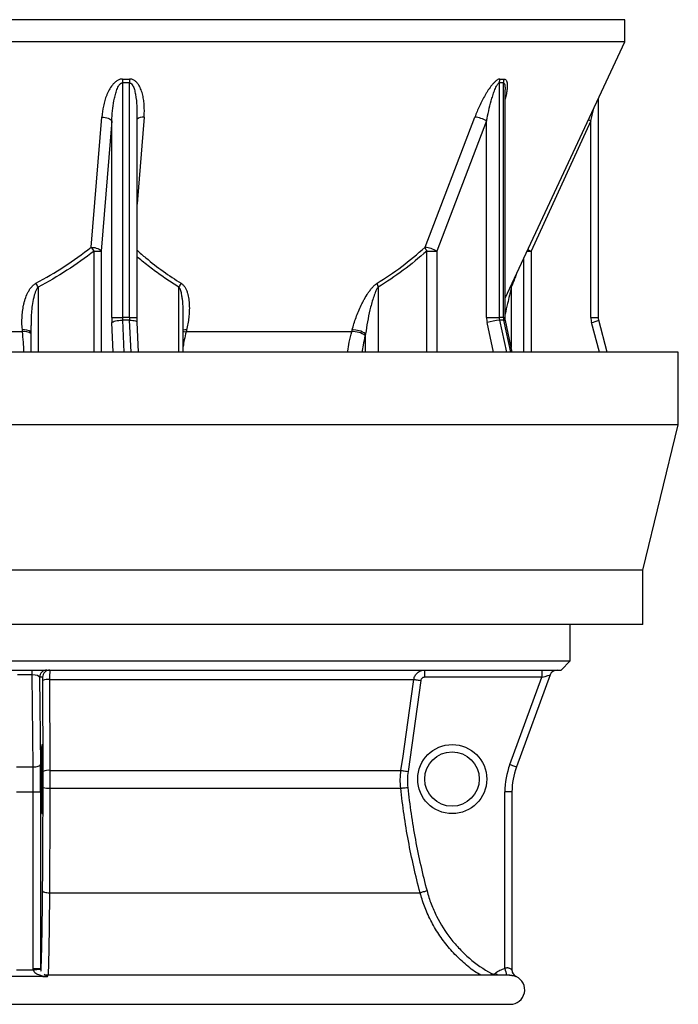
# Model space of a CAD drawing. Header units: millimetres. Extents: x 4080 to 7675, y 754 to 11989.
# Tile 2 of 6: x 5863 to 7675, y 754 to 3464. Entities that reach past the tile are written whole.
import ezdxf

# ---------------------------------------------------------------- set-up
doc = ezdxf.new("R2010")
doc.units = ezdxf.units.MM
doc.header["$LTSCALE"] = 5

msp = doc.modelspace()

# ---------------------------------------------------------------- linework, layer by layer
at = {"color": 7, "linetype": 'Continuous', "lineweight": 25}
for p, q in [((7527.1, 3464.4), (5520, 3464.4)), ((7527.1, 3403.2), (7527.1, 3464.4)), ((7527.1, 3403.2), (5520, 3403.2)), ((7198, 2697.5), (7527.1, 3403.2)), ((6145.1, 3290.5), (6145.1, 2645)), ((6164.8, 2645), (6164.8, 3290.5)), ((7182, 3290.5), (7182, 2645)), ((7193.5, 2645), (7193.5, 3290.5)), ((7198, 2645), (7198, 3271.8)), ((7454.9, 2645), (7454.9, 3248.4)), ((6185.5, 2645), (6185.5, 3204)), ((6059.5, 2837.9), (6088.4, 3196.3)), ((6116.1, 3185.7), (6087.1, 2827.4)), ((6116.1, 2645), (6116.1, 3185.7)), ((6977.9, 2837.9), (7114.8, 3196.3)), ((7147.2, 3185.7), (7010.2, 2827.4)), ((7147.2, 2645), (7147.2, 3185.7)), ((7434.3, 3185.7), (7269.6, 2827.4)), ((7434.3, 2645), (7434.3, 3185.7)), ((6067.9, 2827.4), (6087.1, 2827.4)), ((6982.4, 2827.4), (7010.2, 2827.4)), ((6312.3, 2549.6), (6312.3, 2659.4)), ((6116.1, 2645), (6145.1, 2645)), ((6164.8, 2645), (6145.1, 2645)), ((6165, 2637.2), (6145.3, 2637.2)), ((6189.6, 2549.6), (6185.8, 2631.9)), ((7147.2, 2645), (7182, 2645)), ((7193.5, 2645), (7182, 2645)), ((7194.3, 2637.2), (7182.9, 2637.2)), ((7218, 2549.6), (7199, 2636.1)), ((7479, 2549.6), (7455.9, 2637.1)), ((5870.5, 2605.7), (5342.9, 2605.7)), ((5870.5, 2605.7), (5870.1, 2610.3)), ((5893.8, 2623), (5893.8, 2549.6)), ((6321.6, 2610.3), (6320.4, 2605.7)), ((6776.2, 2605.7), (6320.4, 2605.7)), ((6776.2, 2605.7), (6777.4, 2610.3)), ((6814.4, 2599.8), (6813.2, 2595.2)), ((5877.1, 2549.6), (4079.6, 2549.6)), ((7674.6, 2549.6), (5877.1, 2549.6)), ((7674.6, 2349.6), (7674.6, 2549.6)), ((5877.1, 2349.6), (4079.6, 2349.6)), ((7674.6, 2349.6), (5877.1, 2349.6)), ((7577.1, 1949.6), (7674.6, 2349.6)), ((5877.1, 1949.6), (4177.1, 1949.6)), ((7577.1, 1949.6), (5877.1, 1949.6)), ((7577.1, 1799.6), (7577.1, 1949.6)), ((5877.1, 1799.6), (4177.1, 1799.6)), ((7577.1, 1799.6), (5877.1, 1799.6)), ((7377.1, 1699.4), (7377.1, 1799.6)), ((4377.1, 1699.4), (7377.1, 1699.4)), ((7352.1, 1674.4), (7377.1, 1699.4)), ((4402.1, 1674.4), (7352.1, 1674.4)), ((5897.3, 1661.3), (5856.9, 1661.3)), ((5897.3, 1661.3), (5897.3, 1674.4)), ((5899.8, 1407.7), (5897.3, 1661.3)), ((5917.5, 1654.4), (5919.8, 1414.6)), ((5925.9, 1654.4), (5917.5, 1654.4)), ((7299, 1654.4), (6976.2, 1654.4)), ((7211.1, 1414.6), (7299, 1654.4)), ((7322.3, 1661.3), (7229.3, 1407.7)), ((5927.1, 1395.3), (5926.2, 1645.8)), ((5944.9, 1648.6), (6947, 1648.6)), ((6966.3, 1645.8), (6931, 1395.3)), ((5854.4, 1407.7), (5899.8, 1407.7)), ((5945.8, 1398.1), (6911.7, 1398.1)), ((5854.1, 1338.9), (5900.1, 1338.9)), ((5900.1, 1338.9), (5920.1, 1338.9)), ((5900.1, 853.1), (5900.1, 1338.9)), ((5920.1, 1338.9), (5920.1, 853.1)), ((5945.8, 1349.2), (6910.9, 1349.2)), ((7197.6, 853), (7197.6, 1338.9)), ((7217.1, 1338.9), (7197.6, 1338.9)), ((7217.1, 1338.9), (7217.1, 848.9)), ((5944.5, 1061.1), (6964.5, 1061.1)), ((5900.1, 853.1), (5920.1, 853.1)), ((5900.3, 848.9), (5920.2, 850.9)), ((7211.2, 834.4), (5939.8, 834.4)), ((4542.1, 754.4), (7212.1, 754.4))]:
    msp.add_line(p, q, dxfattribs=at)
at = {"color": 8, "linetype": 'Continuous', "lineweight": 25}
for p, q in [((6067.9, 2549.6), (6067.9, 2827.4)), ((6087.1, 2827.4), (6087.1, 2549.6)), ((6982.4, 2549.6), (6982.4, 2827.4)), ((7010.2, 2827.4), (7010.2, 2549.6)), ((7258.6, 2827.4), (7269.6, 2827.4)), ((7269.6, 2827.4), (7269.6, 2549.6)), ((7249.5, 2549.6), (7249.5, 2807.9)), ((5913.3, 2728.4), (5913.3, 2549.6)), ((6300.7, 2549.6), (6300.7, 2728.4)), ((6848.9, 2728.4), (6848.9, 2549.6)), ((7215.2, 2728.4), (7215.2, 2561.9)), ((6120.2, 2549.6), (6116.5, 2630.7)), ((6145.3, 2637.2), (6149.4, 2549.6)), ((6164.8, 2645), (6185.5, 2645)), ((6169, 2549.6), (6165, 2637.2)), ((7166.5, 2549.6), (7148.7, 2630.7)), ((7182.9, 2637.2), (7202.1, 2549.6)), ((7193.5, 2645), (7198, 2645)), ((7213.6, 2549.6), (7194.3, 2637.2)), ((7434.3, 2645), (7454.9, 2645)), ((7457.5, 2549.6), (7436.1, 2630.7)), ((6814.4, 2549.6), (6814.4, 2599.8)), ((7228.8, 830.8), (7228.8, 830.8))]:
    msp.add_line(p, q, dxfattribs=at)
at = {"color": 7, "linetype": 'Continuous', "lineweight": 25, "flags": 128}
for points in [[(6088.4, 3196.3), (6093.2, 3196), (6097.9, 3195.4), (6102.4, 3194.4), (6106.5, 3193), (6110, 3191.5), (6112.9, 3189.7), (6114.9, 3187.7), (6116.1, 3185.7)], [(6059.5, 2837.9), (6064.3, 2837.7), (6069, 2837), (6073.4, 2836), (6077.5, 2834.7), (6081, 2833.1), (6083.8, 2831.3), (6085.9, 2829.4), (6087.1, 2827.4)], [(6116.5, 2630.7), (6117.8, 2632), (6119.9, 2633.2), (6122.9, 2634.3), (6126.6, 2635.3), (6130.9, 2636.1), (6135.5, 2636.7), (6140.4, 2637.1), (6145.3, 2637.2)], [(5944.9, 1648.6), (5945.1, 1609), (5945.6, 1450.5), (5945.8, 1398.1)], [(6911.7, 1398.1), (6917.3, 1437.7), (6939.7, 1596.2), (6947, 1648.6)], [(6947, 1648.6), (6947.6, 1648.5), (6948.8, 1648.3), (6950.6, 1648), (6953, 1647.7), (6955.9, 1647.3), (6959.1, 1646.8), (6962.6, 1646.3), (6966.3, 1645.8)], [(5899.8, 1407.7), (5903.6, 1407.9), (5907.3, 1408.3), (5910.7, 1409), (5913.7, 1409.8), (5916.2, 1410.9), (5918.1, 1412), (5919.3, 1413.3), (5919.8, 1414.6)], [(7211.1, 1414.6), (7214.7, 1413.3), (7218.1, 1412), (7221.3, 1410.9), (7224, 1409.8), (7226.3, 1409), (7228, 1408.3), (7229, 1407.9), (7229.3, 1407.7)], [(6911.7, 1398.1), (6912.3, 1398), (6913.5, 1397.9), (6915.3, 1397.6), (6917.7, 1397.2), (6920.6, 1396.8), (6923.8, 1396.4), (6927.3, 1395.9), (6931, 1395.3)], [(6910.9, 1349.2), (6911.5, 1349.3), (6912.7, 1349.4), (6914.5, 1349.6), (6916.9, 1349.9), (6919.8, 1350.2), (6923.1, 1350.5), (6926.6, 1350.9), (6930.3, 1351.3)], [(5925.8, 1066.3), (5926.2, 1065.4), (5927.3, 1064.4), (5929, 1063.6), (5931.4, 1062.8), (5934.2, 1062.2), (5937.4, 1061.7), (5940.9, 1061.3), (5944.5, 1061.1)], [(6983.3, 1066.3), (6979.7, 1065.4), (6976.3, 1064.4), (6973.1, 1063.6), (6970.3, 1062.8), (6968, 1062.1), (6966.2, 1061.6), (6965, 1061.3), (6964.5, 1061.1)]]:
    msp.add_lwpolyline(points, dxfattribs=at)
at = {"color": 8, "linetype": 'Continuous', "lineweight": 25, "flags": 128}
for points in [[(6204.9, 3196.3), (6201.2, 3151), (6186.5, 2969.7), (6185.5, 2956.9)], [(7427.3, 3189.1), (7430.1, 3187.7), (7434.3, 3185.7)], [(6165, 2637.2), (6169.7, 2637.1), (6174.1, 2636.7), (6177.9, 2636.1), (6181.2, 2635.3), (6183.6, 2634.3), (6185.1, 2633.2), (6185.7, 2632), (6185.8, 2631.9)], [(7194.3, 2637.2), (7196.7, 2637.1), (7198.3, 2636.7), (7199, 2636.1), (7199, 2636.1)], [(6312.3, 2605.7), (6315.6, 2605.9), (6320.4, 2605.7)], [(7171.8, 840.2), (7174.4, 837.1), (7176.7, 834.4)], [(7160.4, 839.1), (7158.5, 835.7), (7157.8, 834.4)]]:
    msp.add_lwpolyline(points, dxfattribs=at)
at = {"color": 7, "linetype": 'Continuous', "lineweight": 25}
for centre, radius in [((7052.6, 1374.4), 95), ((7052.1, 1374.4), 75)]:
    msp.add_circle(centre, radius, dxfattribs=at)
for centre, radius, start, end in [((6277.7, 3289), 132.6, 174.766, 179.3378), ((6297, 3292.5), 132.2, 176.2483, 180.8294), ((7211.8, 3290.4), 29.8, 158.8931, 179.679), ((7223.1, 3290.8), 29.6, 159.6775, 180.5739), ((7106.2, 3114.9), 81.9, 59.925, 83.9442), ((5957.3, 2748.2), 136, 35.6155, 41.302), ((6969.1, 2756.4), 82, 59.9387, 83.8657), ((7011, 2845.9), 34.1, 193.6165, 213.0491), ((5802.7, 2673.3), 123.6, 26.4676, 32.086), ((6347.9, 2707.9), 51.5, 142.9048, 156.5545), ((6882.8, 2743.5), 37.1, 187.0862, 204.0861), ((6423.5, 2644.9), 307.4, 179.9825, 182.6367), ((6312.8, 2644.9), 167.7, 179.9825, 182.6367), ((6332.5, 2644.9), 167.7, 179.9825, 182.6367), ((7213.7, 2644.9), 66.5, 179.9726, 192.3377), ((7190.2, 2505.2), 132.2, 93.1893, 108.2864), ((7218.3, 2644.9), 36.3, 179.9726, 192.3377), ((7229.7, 2644.9), 36.3, 179.9726, 192.3377), ((7490.1, 2645), 55.8, 179.997, 194.7776), ((6780.4, 2550.1), 55.7, 53.8685, 94.2771), ((6781.5, 2554.7), 55.7, 53.8713, 94.2696), ((5937.5, 1654.4), 20, 90.0098, 180.0098), ((5945.9, 1654.4), 20, 90.0098, 180.0098), ((7167.6, 1659.4), 191.5, 175.5056, 181.4954), ((7490.4, 1659.4), 191.5, 175.5056, 181.4954), ((7341.1, 1654.4), 20, 90, 159.8637), ((5940.9, 1611.5), 37.3, 83.7457, 113.1502), ((7417.6, 1338.9), 220, 159.8637, 180), ((5941.8, 1361.2), 37.2, 83.7568, 113.1918), ((7417.1, 1338.9), 200, 159.8637, 180), ((5941.7, 1396.7), 47.7, 252.1812, 274.9215), ((7237.1, 848.9), 20, 179.915, 245.3961), ((7237.1, 848.9), 20, 180, 224.195), ((7212.1, 794.4), 40, 270, 65.4051)]:
    msp.add_arc(centre, radius, start, end, dxfattribs=at)
at = {"color": 8, "linetype": 'Continuous', "lineweight": 25}
for centre, radius, start, end in [((6202.1, 3172.2), 24.3, 83.4522, 133.4951), ((7381.6, 3065), 262.7, 242.5754, 244.7495), ((7234.8, 2730.6), 19.7, 165.5274, 186.4902), ((7416.9, 2724.4), 95.6, 281.5747, 294.0824), ((5876, 2581.9), 29.1, 52.2579, 101.7185), ((5876.4, 2575.9), 30.4, 55.0345, 101.0645), ((6317.6, 2574.8), 35.8, 83.5665, 98.5066), ((7496.8, 915.2), 305.6, 191.7412, 195.3244), ((7237.1, 848.9), 20, 224.1949, 245.3339)]:
    msp.add_arc(centre, radius, start, end, dxfattribs=at)
at = {"color": 7, "linetype": 'Continuous', "lineweight": 25}
for centre, major_axis, ratio, start_param, end_param in [((5897.5, 1654.4), (20, -0.2), 0.344097, 0.03538, 1.581597), ((7298.5, 1654.4), (23.8, 6.9), 0.005862, 4.73267, 6.278886), ((5923.9, 1374.4), (0, 95), 0.026186, 0.207281, 2.938486), ((5923.9, 1374.4), (0, 95), 0.026186, 4.712389, 5.888562), ((5914.4, 1338.9), (0, 220), 0.026186, 4.712389, 5.063834), ((5894.4, 1338.9), (0, 200), 0.028805, 4.712389, 5.063834), ((5923.9, 1374.4), (0, 95), 0.026186, 3.570047, 4.712389)]:
    msp.add_ellipse(centre, major_axis=major_axis, ratio=ratio, start_param=start_param, end_param=end_param, dxfattribs=at)
at = {"color": 8, "linetype": 'Continuous', "lineweight": 25}
for start_param, end_param in [(5.888562, 6.490466), (2.938486, 3.570047)]:
    msp.add_ellipse((5923.9, 1374.4), major_axis=(0, 95), ratio=0.026186, start_param=start_param, end_param=end_param, dxfattribs=at)
at = {"color": 7, "linetype": 'Continuous', "lineweight": 25}
for points, knots in [([(6145.6, 3301.1), (6144.2, 3301.1), (6142.8, 3301), (6140, 3300.5), (6138.6, 3300.2), (6135.9, 3299.2), (6134.6, 3298.7), (6132, 3297.4), (6130.8, 3296.6), (6127.3, 3294.3), (6125.1, 3292.5), (6122.2, 3289.6), (6121.2, 3288.6), (6119.4, 3286.6), (6118.5, 3285.5), (6114.2, 3280.1), (6111.3, 3275.6), (6107.5, 3268.6), (6106.3, 3266.2), (6104, 3261.4), (6103, 3259), (6100, 3251.6), (6098.3, 3246.7), (6095.3, 3236.8), (6094, 3231.7), (6090.7, 3216.7), (6089.3, 3206.5), (6088.4, 3196.3)], [0, 0, 0, 0, 0.03125, 0.03125, 0.0625, 0.0625, 0.09375, 0.09375, 0.125, 0.125, 0.1875, 0.1875, 0.21875, 0.21875, 0.25, 0.25, 0.375, 0.375, 0.4375, 0.4375, 0.5, 0.5, 0.625, 0.625, 0.75, 0.75, 1, 1, 1, 1]), ([(6116.1, 3185.7), (6116.5, 3195), (6117.2, 3204.3), (6119.1, 3222.9), (6120.4, 3232.1), (6122.9, 3245.9), (6123.9, 3250.5), (6126.1, 3259.6), (6127.4, 3264.1), (6129.7, 3270.8), (6130.5, 3273), (6132.4, 3277.4), (6133.4, 3279.5), (6135.2, 3282.6), (6135.8, 3283.6), (6137.2, 3285.6), (6137.9, 3286.5), (6139.6, 3288.2), (6140.5, 3289), (6142.1, 3289.9), (6142.7, 3290.2), (6143.9, 3290.5), (6144.5, 3290.6), (6145.1, 3290.5)], [0, 0, 0, 0, 0.25, 0.25, 0.5, 0.5, 0.625, 0.625, 0.75, 0.75, 0.8125, 0.8125, 0.875, 0.875, 0.90625, 0.90625, 0.9375, 0.9375, 0.96875, 0.96875, 0.984375, 0.984375, 1, 1, 1, 1]), ([(6204.9, 3196.3), (6205.3, 3201.4), (6205.6, 3206.5), (6205.7, 3216.7), (6205.6, 3221.7), (6205.1, 3231.8), (6204.6, 3236.8), (6203.3, 3246.7), (6202.4, 3251.7), (6200.7, 3259), (6200, 3261.5), (6198.6, 3266.3), (6197.7, 3268.7), (6195.1, 3275.7), (6192.9, 3280.2), (6188.9, 3286.6), (6187.4, 3288.7), (6184, 3292.5), (6182.2, 3294.3), (6178, 3297.5), (6175.7, 3298.8), (6171.9, 3300.2), (6170.6, 3300.5), (6167.9, 3301), (6166.5, 3301.1), (6165.1, 3301.1)], [0, 0, 0, 0, 0.125, 0.125, 0.25, 0.25, 0.375, 0.375, 0.5, 0.5, 0.5625, 0.5625, 0.625, 0.625, 0.75, 0.75, 0.8125, 0.8125, 0.875, 0.875, 0.9375, 0.9375, 0.96875, 0.96875, 1, 1, 1, 1]), ([(7184, 3301.1), (7183.2, 3301.1), (7182.3, 3301), (7180.5, 3300.5), (7179.5, 3300.2), (7177.6, 3299.2), (7176.7, 3298.7), (7174.7, 3297.4), (7173.7, 3296.6), (7170.9, 3294.3), (7169, 3292.5), (7166.3, 3289.6), (7165.4, 3288.6), (7163.6, 3286.6), (7162.7, 3285.5), (7158.3, 3280.1), (7155.1, 3275.6), (7150.4, 3268.6), (7148.9, 3266.2), (7146, 3261.4), (7144.5, 3259), (7140.3, 3251.6), (7137.6, 3246.7), (7132.5, 3236.8), (7130, 3231.7), (7123, 3216.7), (7118.7, 3206.5), (7114.8, 3196.3)], [0, 0, 0, 0, 0.03125, 0.03125, 0.0625, 0.0625, 0.09375, 0.09375, 0.125, 0.125, 0.1875, 0.1875, 0.21875, 0.21875, 0.25, 0.25, 0.375, 0.375, 0.4375, 0.4375, 0.5, 0.5, 0.625, 0.625, 0.75, 0.75, 1, 1, 1, 1]), ([(7147.2, 3185.7), (7149, 3195), (7150.9, 3204.3), (7155.2, 3222.9), (7157.5, 3232.1), (7161.3, 3245.9), (7162.7, 3250.5), (7165.6, 3259.6), (7167.1, 3264.1), (7169.6, 3270.8), (7170.4, 3273), (7172.3, 3277.4), (7173.3, 3279.5), (7174.8, 3282.6), (7175.4, 3283.6), (7176.5, 3285.6), (7177.1, 3286.5), (7178.4, 3288.2), (7179.1, 3289), (7180.2, 3289.9), (7180.5, 3290.2), (7181.3, 3290.5), (7181.7, 3290.6), (7182, 3290.5)], [0, 0, 0, 0, 0.25, 0.25, 0.5, 0.5, 0.625, 0.625, 0.75, 0.75, 0.8125, 0.8125, 0.875, 0.875, 0.90625, 0.90625, 0.9375, 0.9375, 0.96875, 0.96875, 0.984375, 0.984375, 1, 1, 1, 1]), ([(5907.4, 2738.9), (5934.1, 2753.2), (5960.1, 2768.7), (6010.8, 2801.9), (6035.4, 2819.5), (6059.5, 2837.9)], [0, 0, 0, 0, 0.5, 0.5, 1, 1, 1, 1]), ([(6067.9, 2827.4), (6043.3, 2808.9), (6018.3, 2791.2), (5966.8, 2758.1), (5940.5, 2742.6), (5913.3, 2728.4)], [0, 0, 0, 0, 0.5, 0.5, 1, 1, 1, 1]), ([(6846, 2738.9), (6869.1, 2753.2), (6891.7, 2768.7), (6935.6, 2801.9), (6957, 2819.5), (6977.9, 2837.9)], [0, 0, 0, 0, 0.5, 0.5, 1, 1, 1, 1]), ([(6982.4, 2827.4), (6961.2, 2808.9), (6939.6, 2791.2), (6895.2, 2758.1), (6872.4, 2742.6), (6848.9, 2728.4)], [0, 0, 0, 0, 0.5, 0.5, 1, 1, 1, 1]), ([(5870.1, 2610.3), (5868.9, 2621.8), (5868.6, 2633.3), (5869.4, 2650.3), (5869.9, 2656), (5871.3, 2667.3), (5872.3, 2673), (5874, 2681.4), (5874.7, 2684.2), (5876.2, 2689.8), (5877, 2692.6), (5879.7, 2700.9), (5881.8, 2706.4), (5885.7, 2714.3), (5887.1, 2717), (5890.2, 2722), (5891.8, 2724.5), (5894.6, 2728), (5895.6, 2729.2), (5897.6, 2731.4), (5898.7, 2732.5), (5902.1, 2735.6), (5904.6, 2737.4), (5907.4, 2738.9)], [0, 0, 0, 0, 0.25, 0.25, 0.375, 0.375, 0.5, 0.5, 0.5625, 0.5625, 0.625, 0.625, 0.75, 0.75, 0.8125, 0.8125, 0.875, 0.875, 0.90625, 0.90625, 0.9375, 0.9375, 1, 1, 1, 1]), ([(6306.9, 2738.9), (6309.3, 2737.4), (6311.3, 2735.6), (6314.1, 2732.6), (6314.9, 2731.5), (6316.5, 2729.3), (6317.2, 2728.1), (6319.3, 2724.6), (6320.5, 2722.1), (6322.6, 2717.1), (6323.5, 2714.5), (6325, 2709.2), (6325.7, 2706.5), (6326.9, 2701.1), (6327.4, 2698.4), (6328.6, 2690.1), (6329.1, 2684.5), (6329.5, 2673.3), (6329.5, 2667.7), (6329, 2656.3), (6328.6, 2650.5), (6326.6, 2633.3), (6324.5, 2621.8), (6321.6, 2610.3)], [0, 0, 0, 0, 0.0625, 0.0625, 0.09375, 0.09375, 0.125, 0.125, 0.1875, 0.1875, 0.25, 0.25, 0.3125, 0.3125, 0.375, 0.375, 0.5, 0.5, 0.625, 0.625, 0.75, 0.75, 1, 1, 1, 1]), ([(6777.4, 2610.3), (6780.4, 2621.8), (6783.9, 2633.3), (6790.1, 2650.3), (6792.3, 2656), (6797.1, 2667.3), (6799.6, 2673), (6803.6, 2681.4), (6805, 2684.2), (6807.9, 2689.8), (6809.4, 2692.6), (6814.1, 2700.9), (6817.4, 2706.4), (6822.7, 2714.3), (6824.6, 2717), (6828.4, 2722), (6830.4, 2724.5), (6833.5, 2728), (6834.5, 2729.2), (6836.7, 2731.4), (6837.8, 2732.5), (6841.2, 2735.6), (6843.6, 2737.4), (6846, 2738.9)], [0, 0, 0, 0, 0.25, 0.25, 0.375, 0.375, 0.5, 0.5, 0.5625, 0.5625, 0.625, 0.625, 0.75, 0.75, 0.8125, 0.8125, 0.875, 0.875, 0.90625, 0.90625, 0.9375, 0.9375, 1, 1, 1, 1]), ([(6848.9, 2728.4), (6848.1, 2727.3), (6847.3, 2726.2), (6845.9, 2723.9), (6845.2, 2722.7), (6843.3, 2719), (6842.1, 2716.4), (6838.9, 2708.7), (6837, 2703.3), (6833.5, 2692.6), (6831.9, 2687.2), (6828.9, 2676.3), (6827.6, 2670.9), (6823.7, 2654.5), (6821.5, 2643.6), (6817.5, 2621.7), (6815.8, 2610.7), (6814.4, 2599.8)], [0, 0, 0, 0, 0.03125, 0.03125, 0.0625, 0.0625, 0.125, 0.125, 0.25, 0.25, 0.375, 0.375, 0.5, 0.5, 0.75, 0.75, 1, 1, 1, 1]), ([(6185.8, 2631.9), (6185.7, 2633.3), (6185.5, 2637.6), (6185.5, 2642), (6185.5, 2645)], [0, 0, 0, 0, 0.3392285, 1, 1, 1, 1]), ([(7199, 2636.1), (7198.8, 2637.1), (7198.2, 2639.9), (7198.1, 2643), (7198, 2645)], [0, 0, 0, 0, 0.3393042, 1, 1, 1, 1]), ([(7455.9, 2637.1), (7455.7, 2638), (7455.1, 2640.5), (7455, 2643.2), (7454.9, 2645)], [0, 0, 0, 0, 0.339517, 1, 1, 1, 1]), ([(5926.2, 1645.8), (5926.2, 1647), (5926.2, 1648.1), (5926.2, 1649.7), (5926.2, 1650.2), (5926.1, 1651.1), (5926.1, 1651.6), (5926.1, 1652.7), (5926.1, 1653.4), (5926, 1654.2), (5926, 1654.4), (5925.9, 1654.4)], [0, 0, 0, 0, 0.25, 0.25, 0.375, 0.375, 0.5, 0.5, 0.75, 0.75, 1, 1, 1, 1]), ([(5945.9, 1674.4), (5945.9, 1674.4), (5945.8, 1674.2), (5945.7, 1673.6), (5945.6, 1673.1), (5945.5, 1671.9), (5945.5, 1671.1), (5945.4, 1669.7), (5945.4, 1669.3), (5945.3, 1668.2), (5945.3, 1667.6), (5945.2, 1665.9), (5945.2, 1664.6), (5945.1, 1661.8), (5945.1, 1660.3), (5945, 1657.2), (5945, 1655.5), (5945, 1652.1), (5944.9, 1650.4), (5944.9, 1648.6)], [0, 0, 0, 0, 0.125, 0.125, 0.25, 0.25, 0.375, 0.375, 0.4375, 0.4375, 0.5, 0.5, 0.625, 0.625, 0.75, 0.75, 0.875, 0.875, 1, 1, 1, 1]), ([(6947, 1648.6), (6947.3, 1650.4), (6947.7, 1652.1), (6948.8, 1655.5), (6949.5, 1657.1), (6951.2, 1660.3), (6952.2, 1661.8), (6953.9, 1663.9), (6954.5, 1664.5), (6955.7, 1665.8), (6956.4, 1666.5), (6958.4, 1668.2), (6959.9, 1669.3), (6962.9, 1671.1), (6964.6, 1671.9), (6967.9, 1673.1), (6969.6, 1673.6), (6973.1, 1674.2), (6974.9, 1674.4), (6976.7, 1674.4)], [0, 0, 0, 0, 0.125, 0.125, 0.25, 0.25, 0.375, 0.375, 0.4375, 0.4375, 0.5, 0.5, 0.625, 0.625, 0.75, 0.75, 0.875, 0.875, 1, 1, 1, 1]), ([(6976.2, 1654.4), (6975, 1654.4), (6973.8, 1654.2), (6972.2, 1653.6), (6971.6, 1653.3), (6970.6, 1652.7), (6970.1, 1652.3), (6969.2, 1651.6), (6968.8, 1651.1), (6968, 1650.2), (6967.7, 1649.7), (6966.8, 1648.1), (6966.5, 1647), (6966.3, 1645.8)], [0, 0, 0, 0, 0.25, 0.25, 0.375, 0.375, 0.5, 0.5, 0.625, 0.625, 0.75, 0.75, 1, 1, 1, 1]), ([(5923.3, 1464.8), (5923.3, 1464.9), (5923.3, 1465), (5923.3, 1465), (5923.3, 1464.9)], [0, 0, 0, 0, 0.284872, 1, 1, 1, 1]), ([(5945.8, 1398.1), (5945.8, 1390), (5945.8, 1381.9), (5945.8, 1365.5), (5945.8, 1357.3), (5945.8, 1349.2)], [0, 0, 0, 0, 0.5, 0.5, 1, 1, 1, 1]), ([(6910.9, 1349.2), (6910, 1357.3), (6909.7, 1365.5), (6910, 1381.8), (6910.6, 1390), (6911.7, 1398.1)], [0, 0, 0, 0, 0.5, 0.5, 1, 1, 1, 1]), ([(5925.8, 1066.3), (5926.1, 1113.1), (5926.4, 1160.3), (5926.8, 1255.3), (5927, 1303.1), (5927.1, 1351.3)], [0, 0, 0, 0, 0.5, 0.5, 1, 1, 1, 1]), ([(5945.8, 1349.2), (5945.8, 1324.9), (5945.7, 1300.6), (5945.5, 1252.3), (5945.4, 1228.2), (5945.2, 1180.1), (5945.1, 1156.2), (5944.8, 1108.5), (5944.7, 1084.8), (5944.5, 1061.1)], [0, 0, 0, 0, 0.25, 0.25, 0.5, 0.5, 0.75, 0.75, 1, 1, 1, 1]), ([(6964.5, 1061.1), (6958.2, 1084.8), (6952.3, 1108.5), (6941.5, 1156.2), (6936.6, 1180.1), (6927.6, 1228.1), (6923.6, 1252.3), (6916.6, 1300.6), (6913.5, 1324.9), (6910.9, 1349.2)], [0, 0, 0, 0, 0.25, 0.25, 0.5, 0.5, 0.75, 0.75, 1, 1, 1, 1]), ([(5923.3, 1283.9), (5923.3, 1283.8), (5923.3, 1283.8), (5923.3, 1283.9), (5923.3, 1283.9)], [0, 0, 0, 0, 0.757268, 1, 1, 1, 1]), ([(6983.3, 1066.3), (6986.5, 1054.3), (6990.3, 1042.5), (6996.9, 1025.1), (6999.3, 1019.3), (7004.3, 1008), (7006.9, 1002.4), (7020.6, 974.9), (7033.7, 954.1), (7052.7, 929.8), (7056.6, 925.1), (7064.7, 915.7), (7068.9, 911.1), (7081.7, 897.7), (7090.6, 889.2), (7118.5, 865.3), (7138.7, 851.2), (7160.4, 839.1)], [0, 0, 0, 0, 0.125, 0.125, 0.1875, 0.1875, 0.25, 0.25, 0.5, 0.5, 0.5625, 0.5625, 0.625, 0.625, 0.75, 0.75, 1, 1, 1, 1]), ([(5900.3, 848.9), (5900.5, 847.9), (5900.9, 847), (5901.7, 845.3), (5902.2, 844.5), (5904, 842.2), (5905.4, 841), (5907.7, 839.4), (5908.5, 838.9), (5910.1, 838), (5910.9, 837.6), (5913.4, 836.4), (5915.2, 835.8), (5920.4, 834), (5924, 833.1), (5931.3, 831.5), (5935, 830.9), (5938.7, 830.3)], [0, 0, 0, 0, 0.0625, 0.0625, 0.125, 0.125, 0.25, 0.25, 0.3125, 0.3125, 0.375, 0.375, 0.5, 0.5, 0.75, 0.75, 1, 1, 1, 1]), ([(5920.2, 850.9), (5920.4, 849.8), (5920.7, 848), (5921.2, 846.1), (5921.5, 845.6), (5921.5, 845.5)], [0, 0, 0, 0, 0.616359, 0.984726, 1, 1, 1, 1]), ([(7160.4, 839.1), (7161.3, 838.6), (7162.2, 838.2), (7164.2, 837.8), (7165.2, 837.7), (7167.3, 837.9), (7168.2, 838.2), (7170.1, 839), (7171, 839.5), (7171.8, 840.2)], [0, 0, 0, 0, 0.25, 0.25, 0.5, 0.5, 0.75, 0.75, 1, 1, 1, 1]), ([(7171.8, 840.2), (7175.5, 843.3), (7179.5, 846), (7186, 849.2), (7188.3, 850.2), (7192.9, 851.8), (7195.2, 852.5), (7197.6, 853)], [0, 0, 0, 0, 0.5, 0.5, 0.75, 0.75, 1, 1, 1, 1]), ([(7217.1, 848.9), (7217.1, 848.9), (7217, 849), (7216.5, 849.5), (7216.1, 849.8), (7215.1, 850.5), (7214.5, 850.9), (7213.2, 851.8), (7212.4, 852.3), (7210.6, 853.1), (7209.7, 853.5), (7207.5, 854.1), (7206.4, 854.3), (7204, 854.5), (7202.7, 854.4), (7200.1, 853.9), (7198.9, 853.5), (7197.6, 853)], [0, 0, 0, 0, 0.125, 0.125, 0.25, 0.25, 0.375, 0.375, 0.5, 0.5, 0.625, 0.625, 0.75, 0.75, 0.875, 0.875, 1, 1, 1, 1]), ([(5920.1, 830.6), (5902.6, 830.7), (5885.2, 830.8), (5850.4, 830.7), (5832.9, 830.6), (5815.5, 830.3)], [0, 0, 0, 0, 0.5, 0.5, 1, 1, 1, 1]), ([(5938.7, 830.3), (5935.6, 830.4), (5930.9, 830.4), (5925.5, 830.5), (5923.2, 830.5), (5921.6, 830.5), (5920.8, 830.5), (5920.1, 830.6)], [0, 0, 0, 0, 0.5, 0.75, 0.875, 0.875, 1, 1, 1, 1]), ([(5930, 836.9), (5931.2, 836.3), (5933.4, 835.1), (5936.1, 832.9), (5937.8, 831.3), (5938.7, 830.3), (5938.7, 830.3)], [0, 0, 0, 0, 0.383122, 0.681511, 0.99617, 1, 1, 1, 1]), ([(5939.8, 834.6), (5939, 834.5), (5936.4, 834.4), (5933, 835.4), (5930.8, 836.7), (5930.1, 837.1)], [0, 0, 0, 0, 0.240576, 0.75606, 1, 1, 1, 1]), ([(7210.4, 834.3), (7212.3, 834.3), (7214.5, 834.3), (7216.6, 834.1), (7216.9, 834), (7217, 834)], [0, 0, 0, 0, 0.804809, 0.953253, 1, 1, 1, 1]), ([(7228.8, 830.8), (7228.8, 830.8), (7228.8, 830.8), (7228.8, 830.8), (7228.8, 830.8)], [0, 0, 0, 0, 0.000287, 1, 1, 1, 1])]:
    msp.add_open_spline(points, degree=3, knots=knots, dxfattribs=at)
for points in [[(6164.8, 3290.5), (6158.2, 3290.5), (6151.7, 3290.5), (6145.1, 3290.5)], [(6145.6, 3301.1), (6152.1, 3301), (6158.6, 3301), (6165.1, 3301.1)], [(7193.5, 3290.5), (7189.7, 3290.5), (7185.8, 3290.5), (7182, 3290.5)], [(7184, 3301.1), (7187.8, 3301), (7191.6, 3301), (7195.3, 3301.1)], [(5927.1, 1351.3), (5927.2, 1358.7), (5927.2, 1373.4), (5927.1, 1388), (5927.1, 1395.3)], [(6931, 1395.3), (6930, 1388), (6928.8, 1373.4), (6929.5, 1358.7), (6930.3, 1351.3)], [(6930.3, 1351.3), (6935.4, 1303.1), (6949.4, 1207.4), (6970.7, 1113.1), (6983.3, 1066.3)], [(5853.9, 848.9), (5861.6, 848.9), (5877.1, 849), (5892.6, 848.9), (5900.3, 848.9)], [(5900.3, 848.9), (5900.2, 850.3), (5900.1, 851.7), (5900.1, 853.1)], [(5920.1, 853.1), (5920.1, 852.4), (5920.2, 851.6), (5920.2, 850.9)]]:
    msp.add_open_spline(points, degree=3, dxfattribs=at)
at = {"color": 8, "linetype": 'Continuous', "lineweight": 25}
for points, knots in [([(6164.8, 3290.5), (6165.6, 3290.5), (6166.9, 3290.3), (6169.8, 3288.7), (6173.9, 3283.8), (6177.6, 3274.5), (6180.7, 3262.6), (6183.7, 3244.1), (6185.4, 3224.5), (6185.3, 3209.1), (6185.2, 3204.1)], [0, 0, 0, 0, 0.025068, 0.042813, 0.106169, 0.228944, 0.366421, 0.50519, 0.839104, 1, 1, 1, 1]), ([(7193.5, 3290.5), (7193.9, 3290.5), (7194.7, 3290.3), (7196.1, 3288.7), (7197.6, 3283.8), (7198.1, 3277.6), (7198, 3273.1), (7197.9, 3272.1)], [0, 0, 0, 0, 0.096452, 0.164728, 0.408499, 0.880894, 1, 1, 1, 1]), ([(7195.3, 3301.1), (7196.7, 3300.9), (7199.8, 3300.4), (7203.1, 3295), (7204.5, 3285.8), (7203.8, 3273.5), (7201.9, 3260.1), (7199.4, 3250.5), (7198, 3245.4)], [0, 0, 0, 0, 0.096376, 0.215236, 0.405852, 0.595557, 0.785771, 1, 1, 1, 1]), ([(7434.3, 3185.7), (7436.6, 3196), (7439.4, 3207.9), (7441.8, 3219.6), (7442.2, 3221.1)], [0, 0, 0, 0, 0.871718, 1, 1, 1, 1]), ([(6185.5, 2829.7), (6193.6, 2822.6), (6216.9, 2802.4), (6257.1, 2771.3), (6290.3, 2749.7), (6306.9, 2738.9)], [0, 0, 0, 0, 0.209917, 0.604233, 1, 1, 1, 1]), ([(6300.7, 2728.4), (6289.2, 2735.6), (6266, 2750.1), (6232.4, 2774.4), (6205.5, 2795), (6190.1, 2808.1), (6185.5, 2812)], [0, 0, 0, 0, 0.290026, 0.58064, 0.87276, 1, 1, 1, 1]), ([(7228.7, 2763.3), (7227.2, 2759.1), (7222.8, 2746.6), (7218.2, 2735.6), (7215.2, 2728.4)], [0, 0, 0, 0, 0.3426747, 1, 1, 1, 1]), ([(5913.3, 2728.4), (5911.8, 2726.3), (5906.8, 2719.6), (5902.1, 2703.9), (5896.6, 2677.2), (5893.8, 2649.2), (5894.1, 2628.9), (5894.2, 2622.5)], [0, 0, 0, 0, 0.068909, 0.228886, 0.440953, 0.822892, 1, 1, 1, 1]), ([(6312.1, 2659.9), (6312.2, 2662.8), (6312.4, 2674.6), (6311.2, 2690.3), (6308.8, 2706.7), (6306.6, 2716.1), (6304, 2723.4), (6301.8, 2726.7), (6300.7, 2728.4)], [0, 0, 0, 0, 0.1195493, 0.4994527, 0.663211, 0.8281299, 0.9130825, 1, 1, 1, 1]), ([(7215.2, 2728.4), (7214.8, 2726.3), (7213.3, 2719.6), (7209.7, 2703.9), (7204.4, 2681.2), (7200.3, 2663.6), (7198, 2653.8)], [0, 0, 0, 0, 0.096738, 0.321324, 0.619037, 1, 1, 1, 1]), ([(5874.4, 2549.6), (5874.4, 2550.4), (5874, 2559.6), (5872.8, 2578.6), (5871.4, 2596), (5870.5, 2605.7)], [0, 0, 0, 0, 0.045274, 0.468728, 1, 1, 1, 1]), ([(6320.4, 2605.7), (6318.7, 2598.3), (6315.5, 2585), (6313.3, 2571.1), (6312.3, 2564.9)], [0, 0, 0, 0, 0.557517, 1, 1, 1, 1]), ([(6765.1, 2549.6), (6765.2, 2550.4), (6766.3, 2559.6), (6769.7, 2578.6), (6773.9, 2596), (6776.2, 2605.7)], [0, 0, 0, 0, 0.045274, 0.468728, 1, 1, 1, 1]), ([(6813.2, 2595.2), (6811.1, 2586.3), (6807.5, 2571.5), (6805.2, 2555.8), (6804.2, 2549.6)], [0, 0, 0, 0, 0.597834, 1, 1, 1, 1]), ([(5921.4, 845.9), (5921.6, 851.7), (5922.1, 863), (5922.8, 883.2), (5923.4, 904.5), (5923.9, 927.9), (5924.4, 953), (5924.8, 979.4), (5925.2, 1007), (5925.5, 1036), (5925.7, 1056.2), (5925.8, 1066.3)], [0, 0, 0, 0, 0.119648, 0.228118, 0.336588, 0.448191, 0.559794, 0.668267, 0.776741, 0.88837, 1, 1, 1, 1]), ([(5944.5, 1061.1), (5944.5, 1047.2), (5944.3, 1019.2), (5943.9, 979.4), (5943.4, 941.8), (5942.9, 907), (5942.2, 875.5), (5941.6, 851.1), (5941.2, 838.9), (5941.1, 834.4)], [0, 0, 0, 0, 0.1521077, 0.3047022, 0.4568121, 0.6088841, 0.7614396, 0.9135136, 1, 1, 1, 1]), ([(7131, 834.4), (7125.3, 837.9), (7107.1, 849.1), (7079.5, 872.2), (7048.4, 903.3), (7021.2, 937.9), (6998, 975.3), (6979.7, 1013.9), (6969.5, 1043), (6965.3, 1058.5), (6964.5, 1061.1)], [0, 0, 0, 0, 0.069446, 0.222273, 0.374614, 0.526981, 0.679835, 0.8322, 0.971147, 1, 1, 1, 1]), ([(5920.1, 853.1), (5920.2, 852.4), (5920.3, 851.7), (5920.4, 850.2), (5920.4, 850.1)], [0, 0, 0, 0, 0.931327, 1, 1, 1, 1]), ([(5939.8, 834.3), (5939.7, 834.3), (5939.4, 834.1), (5939, 832.7), (5938.8, 831.1), (5938.7, 830.3)], [0, 0, 0, 0, 0.360208, 0.683509, 1, 1, 1, 1]), ([(7217, 834), (7219.3, 833.6), (7224, 832.7), (7227.9, 831.1), (7228.5, 830.9), (7228.8, 830.8)], [0, 0, 0, 0, 0.3100255, 0.6449979, 1, 1, 1, 1])]:
    msp.add_open_spline(points, degree=3, knots=knots, dxfattribs=at)

doc.saveas('drawing.dxf')
